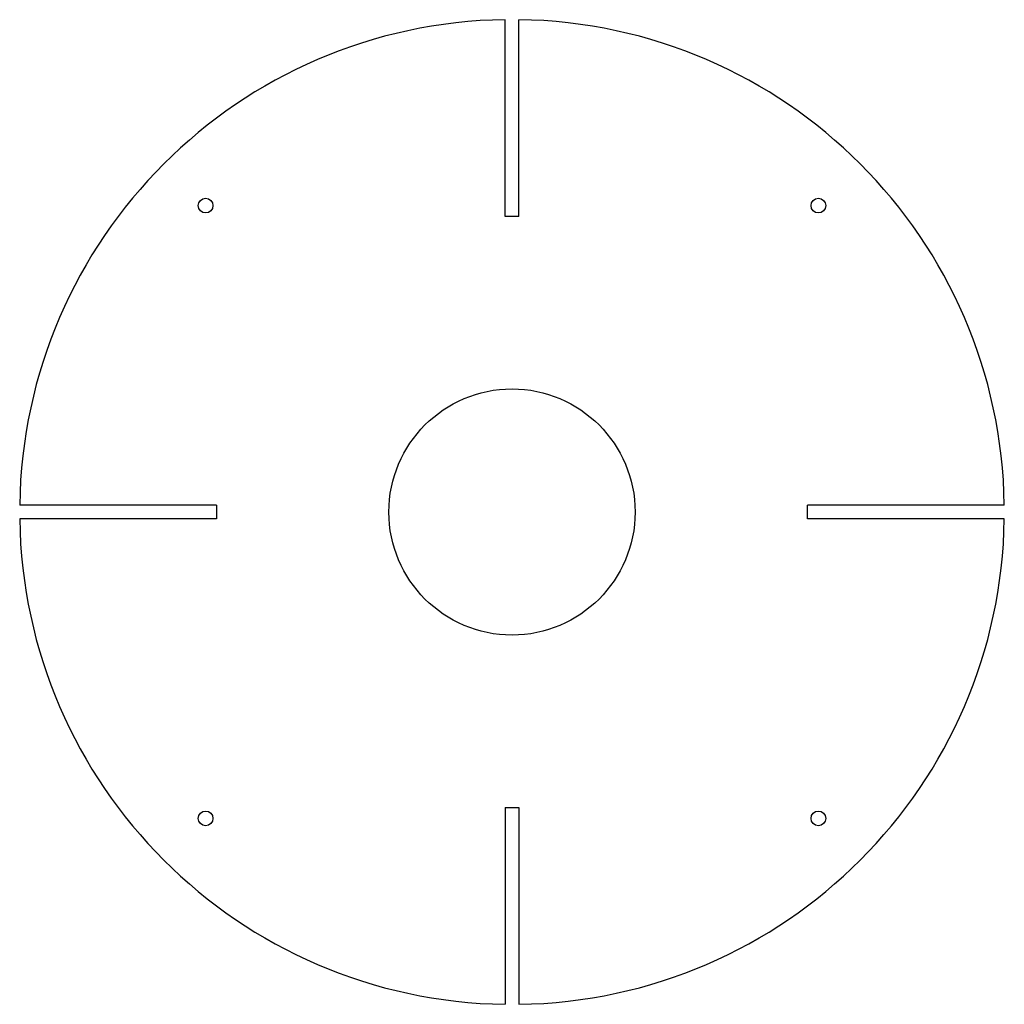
# Model space of a CAD drawing. Header units: centimetres. Extents: x -14 to 6, y 0 to 20.
import ezdxf

# ---------------------------------------------------------------- set-up
doc = ezdxf.new("R2010")
doc.units = ezdxf.units.CM

msp = doc.modelspace()

# ---------------------------------------------------------------- linework, layer by layer
at = {"color": 7, "linetype": 'Continuous', "lineweight": 25}
for p, q in [((-4.14, 15.995), (-4.14, 19.994)), ((-3.86, 15.995), (-3.86, 19.994)), ((-3.86, 15.995), (-4.14, 15.995)), ((-10, 10.135), (-13.999, 10.135)), ((-10, 10.135), (-10, 9.855)), ((5.999, 10.135), (2, 10.135)), ((2, 9.855), (2, 10.135)), ((-10, 9.855), (-13.999, 9.855)), ((5.999, 9.855), (2, 9.855)), ((-4.14, 3.995), (-3.86, 3.995)), ((-4.14, 3.995), (-4.14, -0.004)), ((-3.86, 3.995), (-3.86, -0.004))]:
    msp.add_line(p, q, dxfattribs=at)
for centre in [(-10.223, 16.218), (2.223, 16.218), (-10.223, 3.772), (2.223, 3.772)]:
    msp.add_circle(centre, 0.15)
msp.add_circle((-4, 9.995), 2.5, dxfattribs=at)
for start, end in [(90.8022, 179.1978), (0.8022, 89.1978), (180.8022, 269.1978), (270.8022, 359.1978)]:
    msp.add_arc((-4, 9.995), 10, start, end, dxfattribs=at)

doc.saveas('drawing.dxf')
